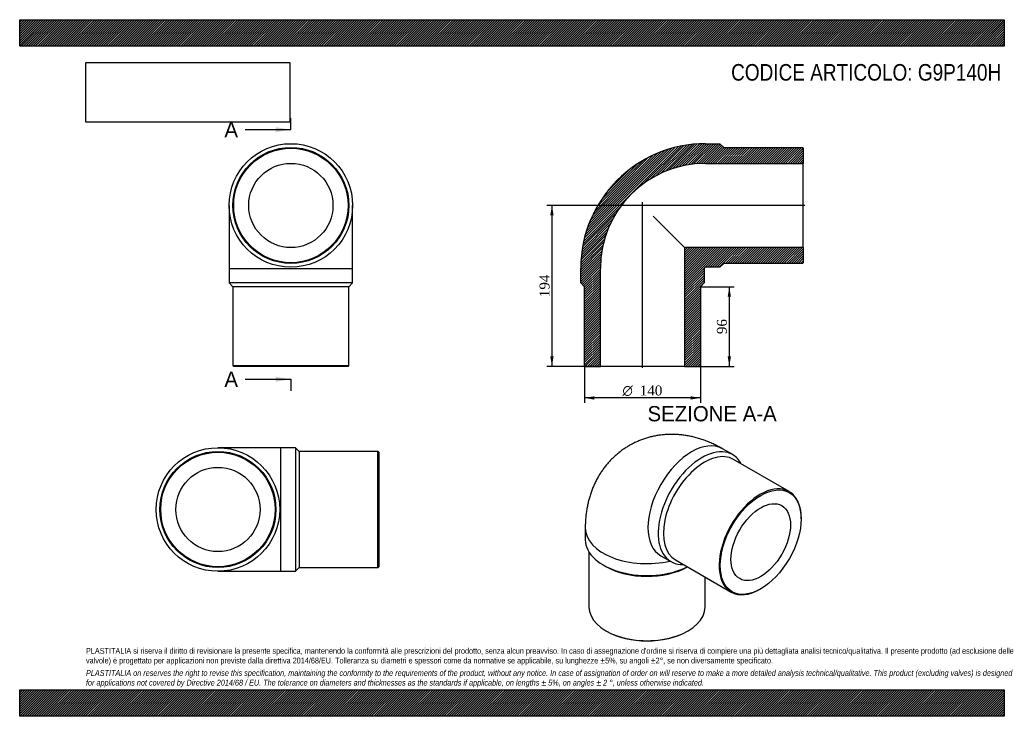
# Model space of a CAD drawing. Header units: millimetres. Extents: x 0 to 1188, y 0 to 840.
import ezdxf
from ezdxf.enums import TextEntityAlignment as Align
from ezdxf.lldxf.tags import DXFTag

# ---------------------------------------------------------------- set-up
doc = ezdxf.new("R2010")
doc.units = ezdxf.units.MM
doc.header["$LTSCALE"] = 4
for name, color, linetype in [('Default', 7, 'Continuous'), ('DV4_Default', 7, 'Continuous'), ('G9P140H', 7, 'Continuous')]:
    doc.layers.add(name, color=color, linetype=linetype)
doc.styles.add('SEACAD_Solid_Edge_ANSI', font='seans.ttf')
doc.styles.add('SEACAD_Solid_Edge_ANSI1_Symbols', font='semeca1.ttf')
doc.styles.add('SEACAD_Times_New_Roman', font='times.ttf')
tags = doc.linetypes.add('CENTER2', pattern=[28.575, 19.05, -3.175, 3.175, -3.175]).pattern_tags.tags
tags[10:11] = [DXFTag(74, 4), DXFTag(75, 0), DXFTag(340, '0'), DXFTag(46, 0.0), DXFTag(50, 0.0), DXFTag(44, 0.0), DXFTag(45, 0.0)]
tags[8:9] = [DXFTag(74, 4), DXFTag(75, 0), DXFTag(340, '0'), DXFTag(46, 0.0), DXFTag(50, 0.0), DXFTag(44, 0.0), DXFTag(45, 0.0)]
tags[6:7] = [DXFTag(74, 4), DXFTag(75, 0), DXFTag(340, '0'), DXFTag(46, 0.0), DXFTag(50, 0.0), DXFTag(44, 0.0), DXFTag(45, 0.0)]
tags[4:5] = [DXFTag(74, 4), DXFTag(75, 0), DXFTag(340, '0'), DXFTag(46, 0.0), DXFTag(50, 0.0), DXFTag(44, 0.0), DXFTag(45, 0.0)]
doc.dimstyles.new('ANSImm', dxfattribs={"dimtxt": 12, "dimasz": 12, "dimexe": 6, "dimexo": 0, "dimgap": 3, "dimtad": 1, "dimdsep": 46, "dimtxsty": 'SEACAD_Times_New_Roman', "dimblk1": '_SE_FILLED', "dimblk2": '_SE_FILLED', "dimsah": 1, "dimcen": 6, "dimazin": 0, "dimtfac": 0.85, "dimtdec": 3, "dimtofl": 0, "dimtmove": 0, "dimatfit": 3, "dimfxl": 1, "dimarcsym": 0})
picture_1 = doc.add_image_def('image1.jpg', size_in_pixel=(4302, 1260))

# ---------------------------------------------------------------- blocks, each defined once
blk = doc.blocks.new('SE')
at = {"layer": 'G9P140H', "color": 7, "linetype": 'Continuous'}
for p, q in [((252.7, 616), (252.7, 540)), ((401.7, 540), (401.7, 616)), ((252.7, 540), (401.7, 540)), ((252.7, 540), (252.7, 522.5)), ((401.7, 522.5), (401.7, 540)), ((401.7, 522.5), (252.7, 522.5)), ((252.7, 522.5), (257.2, 518)), ((397.2, 518), (257.2, 518)), ((257.2, 518), (257.2, 423)), ((397.2, 518), (401.7, 522.5)), ((397.2, 423), (397.2, 518)), ((257.2, 423), (397.2, 423)), ((257.2, 423), (258.2, 422)), ((396.2, 422), (258.2, 422)), ((396.2, 422), (397.2, 423))]:
    blk.add_line(p, q, dxfattribs=at)
for radius in [74.5, 70, 69, 50.8]:
    blk.add_circle((327.2, 616), radius, dxfattribs=at)
blk = doc.blocks.new('SE1')
at = {"layer": 'G9P140H', "color": 7, "linetype": 'Continuous'}
for p, q in [((860.3, 315.5), (847.9, 322.7)), ((928.4, 271), (861.2, 309.8)), ((942.9, 238.1), (942.9, 239)), ((682.4, 227.1), (682.4, 212.8)), ((686.9, 198.1), (686.9, 131.6)), ((773.4, 193.6), (785.8, 186.5)), ((704.3, 182.4), (707.4, 180.6)), ((791.2, 188.5), (858.4, 149.8)), ((826.9, 131.6), (826.9, 167.9)), ((893.4, 153.2), (894.1, 153.6)), ((707.4, 103), (708.1, 102.6)), ((805.7, 102.6), (806.4, 103))]:
    blk.add_line(p, q, dxfattribs=at)
for centre, major_axis, start_param, end_param in [((810.7, 258.1), (-37.2, -64.5), 3.141593, 6.283185), ((823, 251), (37.2, 64.5), 0, 3.490937), ((826.2, 249.2), (35, 60.6), 0, 3.141593), ((823, 251), (37.2, 64.5), 5.933841, 6.283185), ((893.4, 210.4), (-35, -60.6), 2.356194, 6.283185), ((756.9, 227.1), (-74.5, 0), 0, 1.951129), ((756.9, 212.8), (74.5, 0), 3.141593, 5.423962), ((756.9, 209.2), (70, 0), 3.926991, 5.483573), ((893.4, 210.4), (-35, -60.6), 0, 0.785398), ((756.9, 131.6), (-70, 0), 0, 3.141593), ((756.9, 130.8), (69, 0), 3.926991, 5.497787)]:
    blk.add_ellipse(centre, major_axis=major_axis, ratio=0.57735, start_param=start_param, end_param=end_param, dxfattribs=at)
for major_axis in [(34.5, 59.8), (25.4, 44)]:
    blk.add_ellipse((894.1, 210), major_axis=major_axis, ratio=0.57735, dxfattribs=at)
blk.add_open_spline([(847.9, 322.7), (846.7, 323.4), (844.1, 324.8), (839.3, 327.3), (834, 329.7), (828.6, 332), (823.2, 333.9), (817.8, 335.6), (812.3, 337), (806.9, 338.1), (801.5, 339), (796.1, 339.6), (790.8, 339.9), (785.5, 340), (780.2, 339.8), (775.1, 339.4), (769.9, 338.7), (764.9, 337.8), (760, 336.6), (755.1, 335.2), (750.3, 333.5), (745.7, 331.6), (741.2, 329.5), (736.7, 327.2), (732.5, 324.7), (728.3, 322), (724.3, 319.1), (720.5, 315.9), (716.8, 312.6), (713.3, 309.2), (710, 305.5), (706.8, 301.7), (703.8, 297.8), (701, 293.7), (698.4, 289.4), (695.9, 285), (693.7, 280.4), (691.6, 275.8), (689.8, 271), (688.1, 266), (686.7, 261), (685.4, 255.8), (684.4, 250.5), (683.5, 245.1), (682.9, 239.6), (682.6, 234.1), (682.4, 229.8), (682.4, 227.6), (682.4, 227.1)], degree=3, knots=[0, 0, 0, 0, 0.016011, 0.041028, 0.065965, 0.090681, 0.11514, 0.139319, 0.163203, 0.18679, 0.210083, 0.233094, 0.255836, 0.278327, 0.300586, 0.322631, 0.344483, 0.366159, 0.387678, 0.409058, 0.430316, 0.451468, 0.472531, 0.493521, 0.514453, 0.535342, 0.5562, 0.577043, 0.597888, 0.618751, 0.639651, 0.660604, 0.681631, 0.70275, 0.723983, 0.745351, 0.766876, 0.788579, 0.810484, 0.832612, 0.854982, 0.877611, 0.900512, 0.923692, 0.94715, 0.970879, 0.994235, 1, 1, 1, 1], dxfattribs=at)
blk = doc.blocks.new('SE2')
at = {"layer": 'G9P140H', "color": 7, "linetype": 'Continuous'}
for p, q in [((315.2, 323.9), (239.2, 323.9)), ((315.2, 174.9), (315.2, 323.9)), ((332.7, 323.9), (315.2, 323.9)), ((332.7, 323.9), (332.7, 174.9)), ((337.2, 319.4), (332.7, 323.9)), ((337.2, 319.4), (337.2, 179.4)), ((432.2, 319.4), (337.2, 319.4)), ((432.2, 179.4), (432.2, 319.4)), ((433.2, 318.4), (432.2, 319.4)), ((433.2, 318.4), (433.2, 180.4)), ((332.7, 174.9), (337.2, 179.4)), ((337.2, 179.4), (432.2, 179.4)), ((432.2, 179.4), (433.2, 180.4)), ((239.2, 174.9), (315.2, 174.9)), ((315.2, 174.9), (332.7, 174.9))]:
    blk.add_line(p, q, dxfattribs=at)
for radius in [74.5, 70, 69, 50.8]:
    blk.add_circle((239.2, 249.4), radius, dxfattribs=at)
blk = doc.blocks.new('SE4')
at = {"color": 7, "linetype": 'Continuous', "style": 'SEACAD_Solid_Edge_ANSI'}
blk.add_text('A', height=18.4, dxfattribs=at).set_placement((247, 716.6), align=Align.TOP_LEFT)
blk = doc.blocks.new('SE5')
at = {"color": 7, "linetype": 'Continuous', "style": 'SEACAD_Solid_Edge_ANSI'}
blk.add_text('A', height=18.4, dxfattribs=at).set_placement((247, 415.6), align=Align.TOP_LEFT)
blk = doc.blocks.new('SEANNOT_GROUP')
at = {"linetype": 'Continuous'}
blk.add_hatch(color=7, dxfattribs=at).paths.add_polyline_path([(308.8, 704.3), (327.2, 707.4), (308.8, 710.4)])
at = {"color": 7, "linetype": 'Continuous'}
blk.add_lwpolyline([(272, 707.4), (327.2, 707.4)], dxfattribs=at)
blk = doc.blocks.new('SEANNOT_GROUP1')
at = {"linetype": 'Continuous'}
blk.add_hatch(color=7, dxfattribs=at).paths.add_polyline_path([(308.8, 403.3), (327.2, 406.4), (308.8, 409.5)])
at = {"color": 7, "linetype": 'Continuous'}
blk.add_lwpolyline([(272, 406.4), (327.2, 406.4)], dxfattribs=at)
blk = doc.blocks.new('SE3')
at = {"layer": 'Default', "color": 7, "linetype": 'CENTER2'}
for p, q in [((327.2, 707.4), (327.2, 721.2)), ((327.2, 406.4), (327.2, 392.6))]:
    blk.add_line(p, q, dxfattribs=at)
at = {"layer": 'Default', "color": 7, "linetype": 'CENTER2', "const_width": 0.0001}
blk.add_lwpolyline([(327.2, 707.4), (327.2, 406.4)], dxfattribs=at)
at = {"layer": 'Default'}
for name in ['SE4', 'SEANNOT_GROUP', 'SE5', 'SEANNOT_GROUP1']:
    blk.add_blockref(name, (0, 0), dxfattribs=at)
blk = doc.blocks.new('SE6')
at = {"layer": 'G9P140H', "linetype": 'Continuous'}
h = blk.add_hatch(dxfattribs=at)
h.set_pattern_fill('LINE', scale=0.629921, angle=45, style=0)
edge = h.paths.add_edge_path()
edge.add_line((944.4, 686), (849.4, 686))
edge.add_line((849.4, 686), (844.9, 690.5))
edge.add_line((844.9, 690.5), (827.4, 690.5))
edge.add_arc((827.4, 540), 150.5, 90, 180)
edge.add_line((676.9, 540), (676.9, 522.5))
edge.add_line((676.9, 522.5), (681.4, 518))
edge.add_line((681.4, 518), (681.4, 423))
edge.add_line((681.4, 423), (682.4, 422))
edge.add_line((682.4, 422), (700.6, 422))
edge.add_line((700.6, 422), (700.6, 540))
edge.add_arc((827.4, 540), 126.8, 90, 180, ccw=False)
edge.add_line((827.4, 666.8), (945.4, 666.8))
edge.add_line((945.4, 666.8), (945.4, 685))
edge.add_line((945.4, 685), (944.4, 686))
h = blk.add_hatch(dxfattribs=at)
h.set_pattern_fill('LINE', scale=0.629921, angle=45, style=0)
edge = h.paths.add_edge_path()
edge.add_line((945.4, 547), (945.4, 565.2))
edge.add_line((945.4, 565.2), (802.2, 565.2))
edge.add_line((802.2, 565.2), (802.2, 422))
edge.add_line((802.2, 422), (820.4, 422))
edge.add_line((820.4, 422), (821.4, 423))
edge.add_line((821.4, 423), (821.4, 518))
edge.add_line((821.4, 518), (825.9, 522.5))
edge.add_line((825.9, 522.5), (825.9, 540))
edge.add_arc((827.4, 540), 1.5, 90, 180, ccw=False)
edge.add_line((827.4, 541.5), (844.9, 541.5))
edge.add_line((844.9, 541.5), (849.4, 546))
edge.add_line((849.4, 546), (944.4, 546))
edge.add_line((944.4, 546), (945.4, 547))
at = {"layer": 'DV4_Default', "color": 7, "linetype": 'CENTER2'}
for p, q in [((751.4, 420.3), (751.4, 620.1)), ((947.2, 616), (747.1, 616))]:
    blk.add_line(p, q, dxfattribs=at)
at = {"layer": 'G9P140H', "color": 7, "linetype": 'Continuous'}
for p, q in [((827.4, 690.5), (844.9, 690.5)), ((844.9, 690.5), (849.4, 686)), ((849.4, 686), (944.4, 686)), ((944.4, 686), (945.4, 685)), ((945.4, 685), (945.4, 666.8)), ((827.4, 666.8), (945.4, 666.8)), ((945.4, 565.2), (945.4, 666.8)), ((764.5, 603), (802.2, 565.2)), ((945.4, 565.2), (802.2, 565.2)), ((802.2, 565.2), (802.2, 422)), ((945.4, 565.2), (945.4, 547)), ((945.4, 547), (944.4, 546)), ((676.9, 522.5), (676.9, 540)), ((700.6, 422), (700.6, 540)), ((825.9, 540), (825.9, 522.5)), ((844.9, 541.5), (827.4, 541.5)), ((849.4, 546), (844.9, 541.5)), ((944.4, 546), (849.4, 546)), ((681.4, 518), (676.9, 522.5)), ((681.4, 423), (681.4, 518)), ((825.9, 522.5), (821.4, 518)), ((821.4, 518), (821.4, 423)), ((682.4, 422), (681.4, 423)), ((682.4, 422), (700.6, 422)), ((802.2, 422), (700.6, 422)), ((802.2, 422), (820.4, 422)), ((821.4, 423), (820.4, 422))]:
    blk.add_line(p, q, dxfattribs=at)
for radius in [150.5, 126.8, 1.5]:
    blk.add_arc((827.4, 540), radius, 90, 180, dxfattribs=at)
blk = doc.blocks.new('GDimGGroup')
at = {"layer": 'Default', "linetype": 'Continuous'}
for points in [[(693.4, 381.9), (693.4, 385.9), (681.4, 383.9)], [(809.4, 381.9), (821.4, 383.9), (809.4, 385.9)]]:
    blk.add_hatch(color=7, dxfattribs=at).paths.add_polyline_path(points)
at = {"layer": 'Default', "color": 7, "linetype": 'Continuous'}
for p, q in [((681.4, 423), (681.4, 377.9)), ((821.4, 423), (821.4, 377.9)), ((821.4, 383.9), (681.4, 383.9))]:
    blk.add_line(p, q, dxfattribs=at)
for s, style, p in [('O', 'SEACAD_Solid_Edge_ANSI1_Symbols', (727.3, 398.9)), ('140', 'SEACAD_Times_New_Roman', (748.2, 398.9))]:
    blk.add_text(s, height=12, dxfattribs=dict(at, style=style)).set_placement(p, align=Align.TOP_LEFT)
blk = doc.blocks.new('DMBLK153')
at = {"layer": 'Default', "linetype": 'Continuous'}
for points in [[(858.2, 506), (856.2, 518), (854.2, 506)], [(858.2, 434), (854.2, 434), (856.2, 422)]]:
    blk.add_hatch(color=7, dxfattribs=at).paths.add_polyline_path(points)
at = {"layer": 'Default', "color": 7, "linetype": 'Continuous'}
for p, q in [((821.4, 518), (862.2, 518)), ((856.2, 518), (856.2, 422)), ((802.2, 422), (862.2, 422))]:
    blk.add_line(p, q, dxfattribs=at)
at = {"layer": 'Default', "color": 7, "linetype": 'Continuous', "style": 'SEACAD_Times_New_Roman'}
blk.add_text('96', height=12, rotation=90, dxfattribs=at).set_placement((841.2, 460.9), align=Align.TOP_LEFT)
blk = doc.blocks.new('_SE_FILLED')
at = {"color": 0}
blk.add_line((0, 0), (-1, 0), dxfattribs=at)
blk.add_solid([(0, 0), (-1, -0.1665), (-1, 0.1665), (0, 0)], dxfattribs=at)
blk = doc.blocks.new('DMBLK154')
at = {"layer": 'Default', "linetype": 'Continuous'}
for points in [[(640.2, 604), (644.2, 604), (642.2, 616)], [(640.2, 434), (642.2, 422), (644.2, 434)]]:
    blk.add_hatch(color=7, dxfattribs=at).paths.add_polyline_path(points)
at = {"layer": 'Default', "color": 7, "linetype": 'Continuous'}
for p, q in [((751.4, 616), (636.2, 616)), ((642.2, 616), (642.2, 422)), ((700.6, 422), (636.2, 422))]:
    blk.add_line(p, q, dxfattribs=at)
at = {"layer": 'Default', "color": 7, "linetype": 'Continuous', "style": 'SEACAD_Times_New_Roman'}
blk.add_text('194', height=12, rotation=90, dxfattribs=at).set_placement((627.2, 505.4), align=Align.TOP_LEFT)

msp = doc.modelspace()

# ---------------------------------------------------------------- hatches: boundary and pattern name
at = {"layer": 'Default', "linetype": 'Continuous'}
h = msp.add_hatch(dxfattribs=at)
h.set_pattern_fill('LINE', scale=0.629921, angle=45, style=0)
h.paths.add_polyline_path([(1188, 808), (1188, 840), (0, 840), (0, 808)])
for points in [[(1188, 808), (1188, 840), (0, 840), (0, 808)], [(1188, 0), (1188, 32), (0, 32), (0, 0)]]:
    msp.add_hatch(color=7, dxfattribs=at).paths.add_polyline_path(points)
h = msp.add_hatch(dxfattribs=at)
h.set_pattern_fill('LINE', scale=0.629921, angle=45, style=0)
h.paths.add_polyline_path([(1188, 0), (1188, 32), (0, 32), (0, 0)])

# ---------------------------------------------------------------- linework, layer by layer
at = {"layer": 'Default', "color": 7, "linetype": 'Continuous'}
for p, q in [((0, 840), (1188, 840)), ((0, 808), (0, 840)), ((1188, 840), (1188, 808)), ((1188, 808), (0, 808)), ((0, 32), (1188, 32)), ((0, 0), (0, 32)), ((1188, 32), (1188, 0)), ((1188, 0), (0, 0))]:
    msp.add_line(p, q, dxfattribs=at)

# ---------------------------------------------------------------- block references
at = {"layer": 'Default'}
for name in ['SE3', 'SE', 'SE6', 'GDimGGroup', 'SE1', 'SE2']:
    msp.add_blockref(name, (0, 0), dxfattribs=at)

# ---------------------------------------------------------------- texts
at = {"layer": 'Default', "color": 7, "linetype": 'Continuous', "style": 'SEACAD_Solid_Edge_ANSI'}
msp.add_text('SEZIONE A-A', height=18.4, dxfattribs=at).set_placement((757.526, 374.097), align=Align.TOP_LEFT)
at = {"layer": 'Default', "attachment_point": 1}
for s, insert, char_height, width in [('{\\fArial Narrow|b0||i0||c0|p34;\\C7;\\H20.;\\W1.;CODICE ARTICOLO: G9P140H}', (858.374, 786.523), 20, 330.88797), ("{\\fArial Narrow|b0||i0||c0|p34;\\C7;\\H7.;\\W1.;PLASTITALIA si riserva il diritto di revisionare la presente specifica, mantenendo la conformità alle prescrizioni del prodotto, senza alcun preavviso. In caso di assegnazione d'ordine si riserva di compiere una più dettagliata analisi tecnico/qualitativa. Il presente prodotto (ad esclusione delle \\P}{\\fArial Narrow|b0||i0||c0|p34;\\C7;\\H7.;\\W1.;valvole) è progettato per applicazioni non previste dalla direttiva 2014/68/EU. Tolleranza su diametri e spessori come da normative se applicabile, su lunghezze ±5%, su angoli ±2°, se non diversamente specificato.\\P}{\\fArial Narrow|b0||i0||c0|p34;\\C7;\\H2.;\\W1.;   \\P}{\\fArial Narrow|b0||i1||c0|p34;\\C7;\\H7.;\\W1.;PLASTITALIA on reserves the right to revise this specification, maintaining the conformity to the requirements of the product, without any notice. In case of assignation of order on will reserve to make a more detailed analysis technical/qualitative. This product (excluding valves) is designed \\P}{\\fArial Narrow|b0||i1||c0|p34;\\C7;\\H7.;\\W1.;for applications not covered by Directive 2014/68 / EU. The tolerance on diameters and thicknesses as the standards if applicable, on lengths ± 5%, on angles ± 2 °, unless otherwise indicated.\\P}", (80, 82.409), 7, 1028)]:
    msp.add_mtext(s, dxfattribs=dict(at, insert=insert, char_height=char_height, width=width))

# ---------------------------------------------------------------- dimensions: what is measured, and where the dimension line sits
at = {"layer": 'Default', "color": 7, "linetype": 'Continuous'}
for base, p1, p2, picture, middle in [((622.211, 442.565), (751.435, 616.029), (700.635, 422.029), 'DMBLK154', (642.234, 519.029)), ((856.236, 422.029), (821.435, 518.029), (802.235, 422.029), 'DMBLK153', (856.236, 470.029))]:
    dim = msp.add_linear_dim(base=base, p1=p1, p2=p2, angle=90, text='\\A1;<>', dimstyle='ANSImm', dxfattribs=at)
    dim.commit()
    dim.dimension.update_dxf_attribs({"geometry": picture, "text_midpoint": middle, "dimtype": 160})

# ---------------------------------------------------------------- pictures from other files: only their frames are drawn
image = msp.add_image(picture_1, insert=(80, 716.413), size_in_units=(245.829, 72))
image.dxf.flags = 7

doc.saveas('drawing.dxf')
